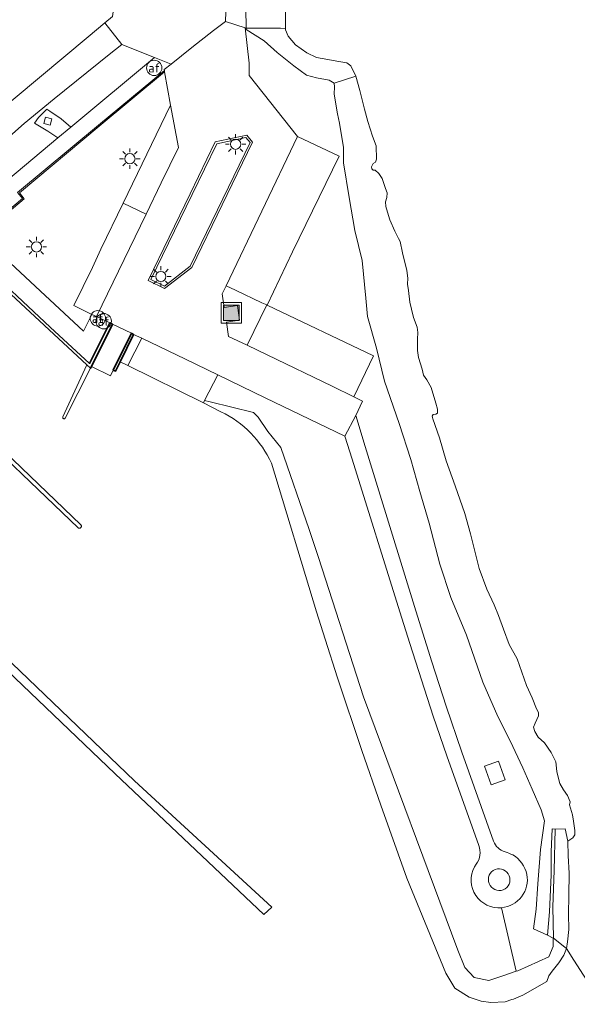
# Model space of a CAD drawing. Extents: x 197309 to 200393, y 360256 to 364259.
# Tile 12 of 39: x 198039 to 198148, y 363174 to 363366. Entities that reach past the tile are written whole.
import ezdxf
from ezdxf.enums import TextEntityAlignment as Align

# ---------------------------------------------------------------- set-up
doc = ezdxf.new("R2010")
doc.units = 0
doc.layers.get('0').update_dxf_attribs({"color": 252})
for name, color, linetype, lineweight in [('B-SB-GK-KADEMUUR-GV', 252, 'Continuous', 35), ('B-SB-GR-BEPLANTING_CULTUUR_VASTE PLANTENVAK-GV', 252, 'Continuous', 18), ('B-SB-GR-BOS_GEMENGD-GV', 252, 'Continuous', 13), ('B-SB-GR-GRAS-GV', 252, 'Continuous', 13), ('B-SB-GR-GROENVOORZIENING-GV', 252, 'Continuous', 18), ('B-SB-GW-TALUD_KRUIN-G', 252, 'Continuous', 18), ('B-SB-IE-MEUBILAIR_WEGMEUBILAIR-S', 252, 'Continuous', 25), ('B-SB-KL-ET_LS_OV_LICHTMAST-S', 252, 'Continuous', 25), ('B-SB-KW-KUNSTWERK_STEIGER-GV', 252, 'Continuous', 18), ('B-SB-OG-TERREIN_CULTUURSCHEIDING-GV', 252, 'Continuous', 18), ('B-SB-OG-WATER-GV', 252, 'Continuous', 18), ('B-SB-OG-WATER_SLOOT-GV', 252, 'Continuous', 18), ('B-SB-VH-VERHARDING_ASFALT-GV', 252, 'Continuous', 18), ('B-SB-VH-VERHARDING_BEDRIJFSVLOERPLAAT-GV', 252, 'Continuous', 18), ('B-SB-VH-VERHARDING_BETONSTRAATSTEEN-GV', 252, 'Continuous', 18), ('B-SB-VH-VERHARDING_GESLOTEN-GV', 252, 'Continuous', 18), ('B-SB-VH-VERHARDING_GRASBETONSTEEN-GV', 252, 'Continuous', 18), ('B-SB-VH-VERHARDING_HALFVERHARDING-GV', 252, 'Continuous', 18), ('B-SB-VH-VERHARDING_OPEN-GV', 252, 'Continuous', 18), ('B-SB-VH-VERHARDING_STRAATBAKSTEEN-GV', 252, 'Continuous', 18), ('B-SB-VW-AFSLUITPAAL-S', 252, 'Continuous', 25)]:
    doc.layers.add(name, color=color, linetype=linetype, lineweight=lineweight)
doc.styles.add('NLCS-ISO', font='NLCS-ISO.ttf')

# ---------------------------------------------------------------- blocks, each defined once
blk = doc.blocks.new('SIE-WEG_AFVALBAK-SO')
at = {"linetype": 'ByBlock', "lineweight": 18}
h = blk.add_hatch(color=0, dxfattribs=at)
h.dxf.hatch_style = 1
h.paths.add_polyline_path([(-1.5, -1.5), (1.5, -1.5), (1.5, 1.5), (-1.5, 1.5)])
at = {"color": 0, "linetype": 'ByBlock', "lineweight": 18}
for points in [[(-2, -2), (2, -2), (2, 2), (-2, 2)], [(-1.5, -1.5), (1.5, -1.5), (1.5, 1.5), (-1.5, 1.5)]]:
    blk.add_lwpolyline(points, close=True, dxfattribs=at)
blk = doc.blocks.new('SVW-AFSLUITPAAL-SO')
at = {"lineweight": 18}
blk.add_circle((0, 0), 1.5, dxfattribs=at)
at = {"lineweight": 18, "style": 'NLCS-ISO'}
blk.add_text('af', height=1.8, dxfattribs=at).set_placement((0, 0), align=Align.MIDDLE_CENTER)
blk = doc.blocks.new('SKL-ET_OV_LICHTMAST-SO')
at = {"color": 0, "linetype": 'ByBlock', "lineweight": 18}
for points in [[(0, 2), (0, 1.25)], [(-1.25, 0), (-2, 0)], [(-1.41, 1.41), (-0.88, 0.88)], [(0.88, 0.88), (1.41, 1.41)], [(2, 0), (1.25, 0)], [(-1.41, -1.41), (-0.88, -0.88)], [(0, -1.25), (0, -2)], [(0.88, -0.88), (1.41, -1.41)]]:
    blk.add_lwpolyline(points, dxfattribs=at)
blk.add_circle((0, 0), 1, dxfattribs=at)

msp = doc.modelspace()

# ---------------------------------------------------------------- linework, layer by layer
at = {"layer": 'B-SB-GK-KADEMUUR-GV', "flags": 128}
for points in [[(197969.328, 363272.207), (197972.299, 363270.288), (197988.423, 363283.696), (197991.13, 363285.947), (198000.99, 363294.146), (198030.542, 363318.736), (198051.854, 363298.99), (198052.544, 363298.35), (198052.709, 363298.683), (198056.825, 363306.957), (198056.305, 363307.206), (198052.377, 363299.29), (198044.654, 363306.404), (198030.571, 363319.502), (198014.164, 363305.807), (197996.275, 363290.96), (197972.254, 363271.008), (197969.683, 363272.685), (197969.636, 363272.622)], [(198058.325, 363299.605), (198060.971, 363304.968), (198060.537, 363305.176), (198056.979, 363297.967), (198057.419, 363297.769)]]:
    msp.add_lwpolyline(points, close=True, dxfattribs=at)
at = {"layer": 'B-SB-GR-BEPLANTING_CULTUUR_VASTE PLANTENVAK-GV', "flags": 128}
msp.add_lwpolyline([(198072.367, 363332.272), (198064.339, 363315.676), (198066.975, 363314.403), (198071.992, 363318.27), (198083.721, 363342.476), (198082.904, 363343.462), (198077.187, 363342.207)], close=True, dxfattribs=at)
at = {"layer": 'B-SB-GR-BOS_GEMENGD-GV'}
for points in [[(198131.594, 363200.402, 0.9944989), (198133.141, 363196.439)], [(198133.141, 363196.439, 0.9837637), (198131.594, 363200.402)]]:
    msp.add_lwpolyline(points, format="xyb", dxfattribs=at)
at = {"layer": 'B-SB-GR-GRAS-GV', "flags": 128}
msp.add_lwpolyline([(198141.779, 363187.569), (198142.935, 363187.01), (198142.992, 363186.983), (198142.858, 363193.115), (198143.078, 363200.197), (198143.306, 363208.273), (198142.7, 363208.343), (198142.487, 363203.864), (198142.504, 363199.356), (198142.204, 363192.109)], close=True, dxfattribs=at)
at = {"layer": 'B-SB-GR-GROENVOORZIENING-GV', "flags": 128}
msp.add_lwpolyline([(198012.995, 363326.268), (197995.722, 363312.115), (197981.747, 363300.664), (197982.03, 363300.313), (197981.719, 363300.062), (197986.762, 363293.821), (198003.821, 363308.063), (198026.147, 363326.659), (198046.176, 363343.356), (198044.24, 363344.695), (198041.623, 363346.23), (198042.403, 363347.354), (198044.029, 363348.994), (198044.584, 363348.611), (198046.791, 363347.09), (198048.721, 363345.477), (198065.028, 363359.071), (198058.631, 363361.637), (198056.191, 363359.648), (198045.458, 363350.989), (198039.592, 363346.193), (198036.727, 363343.597), (198034.787, 363341.592)], dxfattribs=at)
at = {"layer": 'B-SB-GW-TALUD_KRUIN-G', "flags": 128}
for points in [[(198082.892, 363368.659), (198082.933, 363364.813)], [(198082.933, 363364.813), (198082.936, 363364.513), (198086.457, 363362.317), (198089.003, 363360.038), (198092.243, 363357.468), (198094.757, 363355.632), (198096.709, 363355.124), (198099.16, 363354.639), (198100.105, 363354.024)], [(198060.537, 363305.176), (198056.825, 363306.957)], [(198062.563, 363304.204), (198060.971, 363304.968)], [(198143.306, 363208.273), (198143.078, 363200.197), (198142.858, 363193.115), (198142.992, 363186.983)]]:
    msp.add_lwpolyline(points, dxfattribs=at)
at = {"layer": 'B-SB-KW-KUNSTWERK_STEIGER-GV', "flags": 128}
msp.add_lwpolyline([(198047.128, 363288.828), (198047.116, 363288.78), (198047.113, 363288.731), (198047.119, 363288.682), (198047.134, 363288.635), (198047.157, 363288.592), (198047.187, 363288.553), (198047.225, 363288.521), (198047.267, 363288.496), (198047.313, 363288.48), (198047.362, 363288.472), (198047.411, 363288.473), (198047.459, 363288.484), (198047.505, 363288.503), (198047.546, 363288.53), (198047.581, 363288.564), (198047.61, 363288.604), (198052.544, 363298.35), (198051.854, 363298.99)], close=True, dxfattribs=at)
for points in [[(198026.572, 363289.722), (198050.129, 363267.148), (198050.192, 363267.113), (198050.261, 363267.089), (198050.333, 363267.078), (198050.405, 363267.08), (198050.477, 363267.095), (198050.544, 363267.121), (198050.606, 363267.16), (198050.66, 363267.208), (198050.705, 363267.266), (198050.738, 363267.33), (198050.76, 363267.399), (198050.77, 363267.471), (198050.766, 363267.544), (198050.75, 363267.615), (198050.722, 363267.682), (198050.682, 363267.743), (198022.473, 363294.775)], [(198036.29, 363239.311), (198057.38, 363219.11), (198086.426, 363191.634), (198087.935, 363193.028), (198061.164, 363217.705), (198005.182, 363271.304)]]:
    msp.add_lwpolyline(points, dxfattribs=at)
at = {"layer": 'B-SB-OG-TERREIN_CULTUURSCHEIDING-GV', "flags": 128}
for points in [[(198033.391, 363347.559), (198042.557, 363355.158), (198052.094, 363363.074), (198055.354, 363365.814), (198056.858, 363367.053), (198058.059, 363375.787), (198050.267, 363385.369), (198043.978, 363393.126), (198041.82, 363395.766), (198038.76, 363385.372), (198037.61, 363381.316), (198036.079, 363375.917)], [(198132.832, 363192.943), (198135.679, 363180.528), (198135.979, 363180.63), (198142.036, 363183.368), (198142.919, 363185.377), (198142.935, 363187.01), (198141.779, 363187.569), (198139.047, 363188.802), (198139.59, 363192.648), (198139.894, 363197.605), (198140.447, 363204.312), (198141.215, 363209.941), (198140.581, 363212.095), (198138.777, 363216.09), (198136.969, 363220.291), (198134.48, 363225.571), (198132.098, 363230.311), (198129.142, 363236.993), (198125.981, 363246.214), (198122.901, 363253.525), (198120.801, 363260.041), (198118.685, 363268.049), (198116.836, 363274.241), (198115.117, 363280.534), (198112.82, 363287.571), (198109.978, 363295.846), (198108.42, 363302.264), (198106.662, 363308.474), (198106.349, 363312.019), (198105.612, 363319.386), (198104.163, 363325.265), (198103.073, 363331.682), (198101.969, 363338.453), (198101.976, 363341.519), (198101.6, 363343.407), (198101.2, 363346.261), (198100.785, 363348.066), (198100.131, 363351.917), (198100.19, 363353.312), (198100.105, 363354.024), (198099.16, 363354.639), (198096.709, 363355.124), (198094.757, 363355.632), (198092.243, 363357.468), (198089.003, 363360.038), (198086.457, 363362.317), (198082.936, 363364.513), (198082.933, 363364.813), (198082.724, 363364.86), (198083.512, 363357.97), (198083.542, 363355.521), (198092.998, 363343.656), (198101.08, 363339.808), (198092.014, 363321.067), (198087.022, 363310.699), (198107.811, 363300.748), (198103.964, 363292.74), (198105.659, 363291.899), (198104.358, 363289.116), (198106.176, 363283.066), (198116.051, 363250.92), (198119.193, 363240.995), (198122.012, 363232.292), (198125.059, 363223.332), (198131.275, 363205.931)], [(198128.364, 363205.12), (198122.119, 363222.617), (198119.457, 363230.374), (198114.878, 363244.533), (198112.93, 363250.768), (198103.63, 363280.61), (198102.199, 363285.101), (198086.66, 363292.562), (198077.383, 363297.064), (198074.816, 363292.018), (198075.887, 363291.79), (198084.409, 363289.727), (198085.273, 363288.757), (198087.209, 363285.958), (198089.731, 363282.878), (198095.219, 363266.815), (198097.075, 363261.382), (198105.849, 363234.148), (198124.259, 363184.651), (198125.678, 363181.265), (198127.505, 363179.318), (198130.339, 363178.722), (198133.239, 363179.703), (198135.679, 363180.528), (198132.832, 363192.943)], [(198127.513, 363200.914), (198127.877, 363201.427)]]:
    msp.add_lwpolyline(points, dxfattribs=at)
for points in [[(198058.908, 363330.595), (198068.193, 363349.752), (198067.026, 363356.243), (198054.263, 363345.634), (198038.657, 363332.646), (198039.616, 363331.465), (198034.516, 363327.214), (198034.325, 363327.408), (198032.391, 363325.791), (198030.832, 363324.484), (198041.823, 363314.306), (198051.167, 363305.601), (198052.819, 363308.879), (198049.304, 363310.58), (198052.909, 363318.007), (198054.554, 363321.611)], [(198079.037, 363314.475), (198078.261, 363312.867), (198078.659, 363310.217), (198081.238, 363310.63), (198081.633, 363307.755), (198079.081, 363307.348), (198079.525, 363304.573), (198083.114, 363302.867), (198086.952, 363310.733), (198085.976, 363311.16), (198080.877, 363313.612)], [(198074.602, 363291.598), (198074.816, 363292.018), (198077.383, 363297.064), (198071.121, 363300.103), (198062.563, 363304.204), (198059.822, 363298.868)], [(198129.486, 363220.582), (198132.21, 363221.554), (198133.507, 363217.913), (198130.782, 363216.943)]]:
    msp.add_lwpolyline(points, close=True, dxfattribs=at)
at = {"layer": 'B-SB-OG-TERREIN_CULTUURSCHEIDING-GV'}
for points in [[(198131.275, 363205.931, 0.1226568), (198132.134, 363204.615)], [(198127.877, 363201.427, 0.2602316), (198128.364, 363205.12)], [(198132.134, 363204.615, 0.1220894), (198133.511, 363203.855)], [(198133.511, 363203.855, -0.0320388), (198135.008, 363203.259)], [(198135.008, 363203.259, -0.2159733), (198137.761, 363199.441)], [(198132.832, 363192.943, -0.599259), (198127.513, 363200.914)], [(198137.761, 363199.441, -0.4462106), (198132.832, 363192.943)]]:
    msp.add_lwpolyline(points, format="xyb", dxfattribs=at)
at = {"layer": 'B-SB-OG-WATER-GV', "flags": 128}
msp.add_lwpolyline([(198090.631, 363368.811), (198090.637, 363364.752), (198090.637, 363364.451), (198091.126, 363363.219), (198092.607, 363361.511), (198094.809, 363359.946), (198096.655, 363359.04), (198098.92, 363358.667), (198100.633, 363358.334), (198102.584, 363358.03), (198103.416, 363357.428), (198104.393, 363355.432), (198105.146, 363352.587), (198106.068, 363348.989), (198106.699, 363346.568), (198107.593, 363343.676), (198108.354, 363341.825), (198108.405, 363339.214), (198108.185, 363338.628), (198107.771, 363338.358), (198107.396, 363337.703), (198107.492, 363337.311), (198107.726, 363337.076), (198108.129, 363337.025), (198108.87, 363336.405), (198109.536, 363335.415), (198110.167, 363333.462), (198110.469, 363332.605), (198110.443, 363331.701), (198110.136, 363330.892), (198110.225, 363329.973), (198110.58, 363328.846), (198111.007, 363327.359), (198111.981, 363325.1), (198112.71, 363323.691), (198113.015, 363323.097), (198113.496, 363320.871), (198114.292, 363317.436), (198114.513, 363315.945), (198114.426, 363314.785), (198114.676, 363313.525), (198114.886, 363311.246), (198115.213, 363309.888), (198115.625, 363308.285), (198116.346, 363306.392), (198116.478, 363305.351), (198116.401, 363304.044), (198116.439, 363301.787), (198116.617, 363300.418), (198117.328, 363298.164), (198117.561, 363296.993), (198118.208, 363296.092), (198119.045, 363294.612), (198120, 363291.507), (198120.29, 363290.329), (198120.344, 363289.591), (198119.994, 363289.372), (198119.486, 363289.29), (198119.302, 363288.991), (198119.385, 363288.483), (198120.728, 363284.744), (198122.034, 363280.25), (198123.732, 363275.383), (198125.62, 363269.937), (198126.761, 363265.99), (198128.482, 363259.219), (198129.936, 363255.203), (198131.359, 363252.098), (198132.239, 363250.027), (198133.194, 363247.39), (198134.304, 363244.354), (198135.852, 363241.554), (198137.687, 363236.378), (198138.786, 363233.958), (198139.659, 363231.829), (198140.065, 363231.105), (198140.011, 363230.439), (198139.743, 363229.712), (198139.361, 363228.999), (198139.054, 363228.189), (198139.298, 363227.339), (198139.981, 363226.259), (198141.215, 363225.137), (198142.502, 363223.278), (198143.411, 363221.437), (198143.64, 363219.536), (198143.966, 363218.178), (198144.195, 363217.213), (198144.914, 363215.952), (198145.68, 363214.832), (198146.233, 363213.65), (198146.096, 363213.024), (198146.67, 363211.079), (198146.895, 363209.851), (198147.106, 363208.04), (198147.145, 363207.186), (198146.744, 363206.564), (198145.786, 363205.924), (198145.866, 363203.076), (198146.028, 363199.72), (198145.97, 363195.309), (198145.923, 363191.687), (198145.956, 363188.698), (198145.676, 363186.247), (198145.484, 363184.954), (198146.957, 363182.662), (198158.38, 363164.885)], dxfattribs=at)
at = {"layer": 'B-SB-OG-WATER_SLOOT-GV', "flags": 128}
msp.add_lwpolyline([(198141.779, 363187.569), (198142.204, 363192.109), (198142.504, 363199.356), (198142.487, 363203.864), (198142.7, 363208.343), (198143.306, 363208.273), (198145.221, 363208.354), (198145.786, 363205.924), (198146.744, 363206.564), (198147.145, 363207.186), (198147.106, 363208.04), (198146.895, 363209.851), (198146.67, 363211.079), (198146.096, 363213.024), (198146.233, 363213.65), (198145.68, 363214.832), (198144.914, 363215.952), (198144.195, 363217.213), (198143.966, 363218.178), (198143.64, 363219.536), (198143.411, 363221.437), (198142.502, 363223.278), (198141.215, 363225.137), (198139.981, 363226.259), (198139.298, 363227.339), (198139.054, 363228.189), (198139.361, 363228.999), (198139.743, 363229.712), (198140.011, 363230.439), (198140.065, 363231.105), (198139.659, 363231.829), (198138.786, 363233.958), (198137.687, 363236.378), (198135.852, 363241.554), (198134.304, 363244.354), (198133.194, 363247.39), (198132.239, 363250.027), (198131.359, 363252.098), (198129.936, 363255.203), (198128.482, 363259.219), (198126.761, 363265.99), (198125.62, 363269.937), (198123.732, 363275.383), (198122.034, 363280.25), (198120.728, 363284.744), (198119.385, 363288.483), (198119.302, 363288.991), (198119.486, 363289.29), (198119.994, 363289.372), (198120.344, 363289.591), (198120.29, 363290.329), (198120, 363291.507), (198119.045, 363294.612), (198118.208, 363296.092), (198117.561, 363296.993), (198117.328, 363298.164), (198116.617, 363300.418), (198116.439, 363301.787), (198116.401, 363304.044), (198116.478, 363305.351), (198116.346, 363306.392), (198115.625, 363308.285), (198115.213, 363309.888), (198114.886, 363311.246), (198114.676, 363313.525), (198114.426, 363314.785), (198114.513, 363315.945), (198114.292, 363317.436), (198113.496, 363320.871), (198113.015, 363323.097), (198112.71, 363323.691), (198111.981, 363325.1), (198111.007, 363327.359), (198110.58, 363328.846), (198110.225, 363329.973), (198110.136, 363330.892), (198110.443, 363331.701), (198110.469, 363332.605), (198110.167, 363333.462), (198109.536, 363335.415), (198108.87, 363336.405), (198108.129, 363337.025), (198107.726, 363337.076), (198107.492, 363337.311), (198107.396, 363337.703), (198107.771, 363338.358), (198108.185, 363338.628), (198108.405, 363339.214), (198108.354, 363341.825), (198107.593, 363343.676), (198106.699, 363346.568), (198106.068, 363348.989), (198105.146, 363352.587), (198104.393, 363355.432), (198100.105, 363354.024), (198100.19, 363353.312), (198100.131, 363351.917), (198100.785, 363348.066), (198101.2, 363346.261), (198101.6, 363343.407), (198101.976, 363341.519), (198101.969, 363338.453), (198103.073, 363331.682), (198104.163, 363325.265), (198105.612, 363319.386), (198106.349, 363312.019), (198106.662, 363308.474), (198108.42, 363302.264), (198109.978, 363295.846), (198112.82, 363287.571), (198115.117, 363280.534), (198116.836, 363274.241), (198118.685, 363268.049), (198120.801, 363260.041), (198122.901, 363253.525), (198125.981, 363246.214), (198129.142, 363236.993), (198132.098, 363230.311), (198134.48, 363225.571), (198136.969, 363220.291), (198138.777, 363216.09), (198140.581, 363212.095), (198141.215, 363209.941), (198140.447, 363204.312), (198139.894, 363197.605), (198139.59, 363192.648), (198139.047, 363188.802)], close=True, dxfattribs=at)
for points in [[(198078.019, 363289.842), (198074.602, 363291.598), (198059.822, 363298.868), (198058.325, 363299.605), (198057.419, 363297.769), (198056.979, 363297.967), (198056.421, 363296.836), (198052.709, 363298.683), (198052.544, 363298.35), (198051.854, 363298.99), (198030.542, 363318.736), (198000.99, 363294.146), (197991.13, 363285.947), (197988.423, 363283.696), (197972.299, 363270.288), (197969.328, 363272.207), (197963.197, 363263.95), (197941.384, 363242.284), (197943.694, 363234.289), (197945.678, 363230.273), (197947.192, 363229.624), (197951.826, 363232.149), (197990.993, 363253.487)], [(198087.877, 363279.789), (198096.698, 363250.759), (198098.362, 363245.394), (198100.791, 363237.871), (198105.524, 363223.68), (198109.251, 363212.943), (198114.303, 363198.701), (198121.958, 363180.161), (198123.725, 363177.199), (198126.467, 363175.434), (198128.856, 363174.658), (198130.757, 363174.391), (198133.515, 363174.566), (198134.835, 363174.986), (198135.143, 363175.084), (198136.95, 363175.863), (198141.65, 363178.536), (198142.076, 363179.645), (198142.707, 363180.564), (198144.019, 363182.155), (198144.971, 363183.673), (198145.484, 363184.954), (198142.992, 363186.983), (198142.935, 363187.01), (198142.919, 363185.377), (198142.036, 363183.368), (198135.979, 363180.63), (198135.679, 363180.528), (198133.239, 363179.703), (198130.339, 363178.722), (198127.505, 363179.318), (198125.678, 363181.265), (198124.259, 363184.651), (198105.849, 363234.148), (198097.075, 363261.382), (198095.219, 363266.815), (198089.731, 363282.878), (198087.209, 363285.958), (198085.273, 363288.757), (198084.409, 363289.727), (198075.887, 363291.79), (198074.816, 363292.018), (198074.602, 363291.598), (198078.019, 363289.842)], [(198158.38, 363164.885), (198146.957, 363182.662), (198145.484, 363184.954), (198144.971, 363183.673), (198144.019, 363182.155), (198142.707, 363180.564), (198142.076, 363179.645), (198141.65, 363178.536), (198136.95, 363175.863), (198135.143, 363175.084), (198134.835, 363174.986), (198133.515, 363174.566), (198130.757, 363174.391), (198128.856, 363174.658), (198126.467, 363175.434), (198123.725, 363177.199), (198121.958, 363180.161), (198114.303, 363198.701), (198109.251, 363212.943), (198105.524, 363223.68), (198100.791, 363237.871), (198098.362, 363245.394), (198096.698, 363250.759), (198087.877, 363279.789)]]:
    msp.add_lwpolyline(points, dxfattribs=at)
at = {"layer": 'B-SB-OG-WATER_SLOOT-GV'}
for points in [[(198078.019, 363289.842, -0.1760337), (198087.877, 363279.789)], [(198087.877, 363279.789, 0.1760337), (198078.019, 363289.842)]]:
    msp.add_lwpolyline(points, format="xyb", dxfattribs=at)
at = {"layer": 'B-SB-VH-VERHARDING_ASFALT-GV', "flags": 128}
msp.add_lwpolyline([(198034.787, 363341.592), (198036.727, 363343.597), (198039.592, 363346.193), (198045.458, 363350.989), (198056.191, 363359.648), (198058.631, 363361.637), (198055.354, 363365.814), (198052.094, 363363.074), (198042.557, 363355.158), (198033.391, 363347.559)], dxfattribs=at)
at = {"layer": 'B-SB-VH-VERHARDING_BEDRIJFSVLOERPLAAT-GV', "flags": 128}
for points in [[(198066.971, 363356.551), (198054.089, 363345.843), (198038.276, 363332.683), (198039.236, 363331.502), (198034.325, 363327.408), (198034.516, 363327.214), (198039.616, 363331.465), (198038.657, 363332.646), (198054.263, 363345.634), (198067.026, 363356.243)], [(198044.984, 363347.081), (198043.727, 363347.412), (198043.431, 363346.142), (198044.671, 363345.839)], [(198063.805, 363315.49), (198067.024, 363313.935), (198072.311, 363318.011), (198084.193, 363342.533), (198083.057, 363343.905), (198076.912, 363342.556), (198072.007, 363332.446)], [(198072.367, 363332.272), (198077.187, 363342.207), (198082.904, 363343.462), (198083.721, 363342.476), (198071.992, 363318.27), (198066.975, 363314.403), (198064.339, 363315.676)]]:
    msp.add_lwpolyline(points, close=True, dxfattribs=at)
at = {"layer": 'B-SB-VH-VERHARDING_BETONSTRAATSTEEN-GV', "flags": 128}
for points in [[(198082.724, 363364.86), (198082.933, 363364.813), (198082.892, 363368.659), (198082.231, 363368.724), (198079.584, 363369.866), (198079.015, 363369.885), (198078.934, 363366.118)], [(198066.971, 363356.551), (198067.026, 363356.243), (198068.193, 363349.752), (198069.703, 363341.447), (198066.369, 363334.58), (198063.418, 363328.45), (198053.737, 363308.438), (198056.305, 363307.206), (198056.825, 363306.957), (198060.537, 363305.176), (198060.971, 363304.968), (198062.563, 363304.204), (198071.121, 363300.103), (198077.383, 363297.064), (198086.66, 363292.562), (198102.199, 363285.101), (198104.358, 363289.116), (198105.659, 363291.899), (198103.964, 363292.74), (198099.765, 363294.843), (198087.072, 363300.952), (198083.114, 363302.867), (198079.525, 363304.573), (198079.081, 363307.348), (198081.633, 363307.755), (198081.238, 363310.63), (198078.659, 363310.217), (198078.261, 363312.867), (198079.037, 363314.475), (198092.998, 363343.656), (198083.542, 363355.521), (198083.512, 363357.97), (198082.724, 363364.86), (198078.934, 363366.118), (198076.557, 363364.339), (198072.333, 363361.006), (198068.279, 363357.767), (198066.944, 363356.701)], [(198063.805, 363315.49), (198072.007, 363332.446), (198076.912, 363342.556), (198083.057, 363343.905), (198084.193, 363342.533), (198072.311, 363318.011), (198067.024, 363313.935)], [(198052.819, 363308.879), (198053.737, 363308.438), (198063.418, 363328.45), (198058.908, 363330.595), (198054.554, 363321.611), (198052.909, 363318.007), (198049.304, 363310.58)], [(198060.537, 363305.176), (198056.825, 363306.957), (198052.709, 363298.683), (198056.421, 363296.836), (198056.979, 363297.967)], [(198060.971, 363304.968), (198058.325, 363299.605), (198059.822, 363298.868), (198062.563, 363304.204)]]:
    msp.add_lwpolyline(points, close=True, dxfattribs=at)
msp.add_lwpolyline([(198030.571, 363319.502), (198044.654, 363306.404), (198052.377, 363299.29), (198056.305, 363307.206), (198053.737, 363308.438), (198052.819, 363308.879), (198051.167, 363305.601), (198041.823, 363314.306), (198030.832, 363324.484)], dxfattribs=at)
at = {"layer": 'B-SB-VH-VERHARDING_GESLOTEN-GV', "flags": 128}
msp.add_lwpolyline([(198090.631, 363368.811), (198089.61, 363368.737), (198082.892, 363368.659), (198082.933, 363364.813), (198089.672, 363364.816), (198090.637, 363364.752)], close=True, dxfattribs=at)
at = {"layer": 'B-SB-VH-VERHARDING_GRASBETONSTEEN-GV', "flags": 128}
for points in [[(198068.193, 363349.752), (198058.908, 363330.595), (198063.418, 363328.45), (198066.369, 363334.58), (198069.703, 363341.447)], [(198086.952, 363310.733), (198087.022, 363310.699), (198092.014, 363321.067), (198101.08, 363339.808), (198092.998, 363343.656), (198079.037, 363314.475), (198080.877, 363313.612), (198085.976, 363311.16)], [(198087.022, 363310.699), (198086.952, 363310.733), (198083.114, 363302.867), (198087.072, 363300.952), (198099.765, 363294.843), (198103.964, 363292.74), (198107.811, 363300.748)]]:
    msp.add_lwpolyline(points, close=True, dxfattribs=at)
for points in [[(198131.275, 363205.931), (198125.059, 363223.332), (198122.012, 363232.292), (198119.193, 363240.995), (198116.051, 363250.92), (198106.176, 363283.066), (198104.358, 363289.116), (198102.199, 363285.101), (198103.63, 363280.61), (198112.93, 363250.768), (198114.878, 363244.533), (198119.457, 363230.374), (198122.119, 363222.617), (198128.364, 363205.12)], [(198127.877, 363201.427), (198127.513, 363200.914)]]:
    msp.add_lwpolyline(points, dxfattribs=at)
at = {"layer": 'B-SB-VH-VERHARDING_GRASBETONSTEEN-GV'}
for points in [[(198132.134, 363204.615, -0.1226568), (198131.275, 363205.931)], [(198128.364, 363205.12, -0.2602316), (198127.877, 363201.427)], [(198133.511, 363203.855, -0.1220894), (198132.134, 363204.615)], [(198135.008, 363203.259, 0.0320388), (198133.511, 363203.855)], [(198137.761, 363199.441, 0.2159733), (198135.008, 363203.259)], [(198127.513, 363200.914, 0.599259), (198132.832, 363192.943)], [(198133.141, 363196.439, -0.9944989), (198131.594, 363200.402)], [(198131.594, 363200.402, -0.9837637), (198133.141, 363196.439)], [(198132.832, 363192.943, 0.4462106), (198137.761, 363199.441)]]:
    msp.add_lwpolyline(points, format="xyb", dxfattribs=at)
at = {"layer": 'B-SB-VH-VERHARDING_HALFVERHARDING-GV', "flags": 128}
for points in [[(198046.176, 363343.356), (198048.721, 363345.477), (198046.791, 363347.09), (198044.584, 363348.611), (198044.029, 363348.994), (198042.403, 363347.354), (198041.623, 363346.23), (198044.24, 363344.695)], [(198044.984, 363347.081), (198044.671, 363345.839), (198043.431, 363346.142), (198043.727, 363347.412)]]:
    msp.add_lwpolyline(points, close=True, dxfattribs=at)
at = {"layer": 'B-SB-VH-VERHARDING_OPEN-GV', "flags": 128}
msp.add_lwpolyline([(198056.858, 363367.053), (198055.354, 363365.814), (198058.631, 363361.637), (198065.028, 363359.071), (198068.279, 363357.767), (198072.333, 363361.006), (198076.557, 363364.339), (198078.934, 363366.118), (198079.015, 363369.885)], dxfattribs=at)
for points in [[(198100.105, 363354.024), (198104.393, 363355.432), (198103.416, 363357.428), (198102.584, 363358.03), (198100.633, 363358.334), (198098.92, 363358.667), (198096.655, 363359.04), (198094.809, 363359.946), (198092.607, 363361.511), (198091.126, 363363.219), (198090.637, 363364.451), (198090.637, 363364.752), (198089.672, 363364.816), (198082.933, 363364.813), (198082.936, 363364.513), (198086.457, 363362.317), (198089.003, 363360.038), (198092.243, 363357.468), (198094.757, 363355.632), (198096.709, 363355.124), (198099.16, 363354.639)], [(198129.486, 363220.582), (198130.782, 363216.943), (198133.507, 363217.913), (198132.21, 363221.554)], [(198142.992, 363186.983), (198145.484, 363184.954), (198145.676, 363186.247), (198145.956, 363188.698), (198145.923, 363191.687), (198145.97, 363195.309), (198146.028, 363199.72), (198145.866, 363203.076), (198145.786, 363205.924), (198145.221, 363208.354), (198143.306, 363208.273), (198143.078, 363200.197), (198142.858, 363193.115)]]:
    msp.add_lwpolyline(points, close=True, dxfattribs=at)
at = {"layer": 'B-SB-VH-VERHARDING_STRAATBAKSTEEN-GV', "flags": 128}
msp.add_lwpolyline([(198034.325, 363327.408), (198039.236, 363331.502), (198038.276, 363332.683), (198054.089, 363345.843), (198066.971, 363356.551), (198066.944, 363356.701), (198068.279, 363357.767), (198065.028, 363359.071), (198048.721, 363345.477), (198046.176, 363343.356), (198026.147, 363326.659)], dxfattribs=at)

# ---------------------------------------------------------------- block references
at = {"layer": 'B-SB-IE-MEUBILAIR_WEGMEUBILAIR-S'}
msp.add_blockref('SIE-WEG_AFVALBAK-SO', (198080.046, 363309.17), dxfattribs=at)
at = {"layer": 'B-SB-KL-ET_LS_OV_LICHTMAST-S'}
for p in [(198080.891, 363342.114), (198060.237, 363339.291), (198041.979, 363322.05), (198066.281, 363316.272)]:
    msp.add_blockref('SKL-ET_OV_LICHTMAST-SO', p, dxfattribs=at)
at = {"layer": 'B-SB-VW-AFSLUITPAAL-S'}
for p in [(198064.983, 363357.036), (198053.971, 363308.099), (198055.113, 363307.542)]:
    msp.add_blockref('SVW-AFSLUITPAAL-SO', p, dxfattribs=at)

doc.saveas('drawing.dxf')
